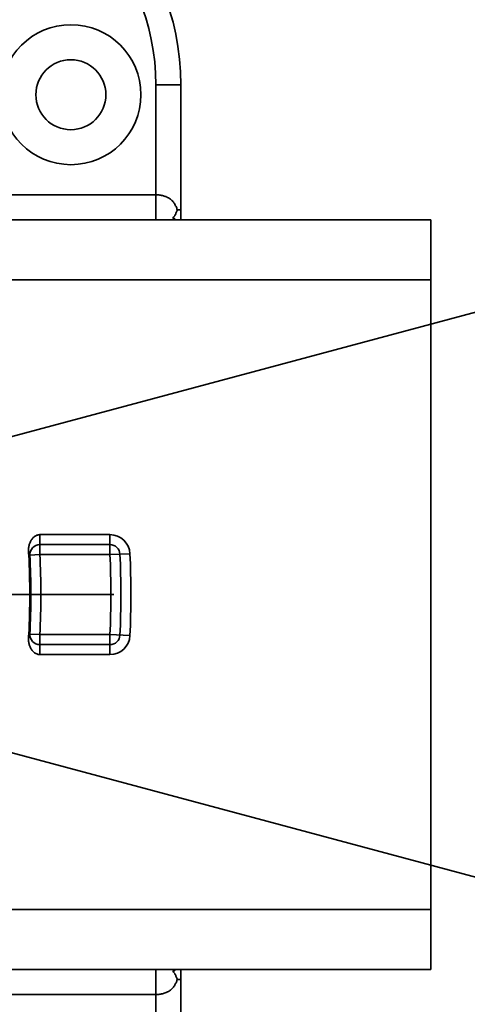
# Model space of a CAD drawing. Header units: millimetres. Extents: x 3881 to 9821, y -2100 to 2100.
# Tile 22 of 27: x 8713 to 8802, y 496 to 693. Entities that reach past the tile are written whole.
import ezdxf

# ---------------------------------------------------------------- set-up
doc = ezdxf.new("R2010")
doc.units = ezdxf.units.MM
doc.header["$PDSIZE"] = -5
doc.linetypes.add('CENTER', pattern=[0.6, 0.375, -0.075, 0.075, -0.075])
doc.layers.get('0').update_dxf_attribs({"lineweight": 35})
doc.layers.add('尺寸线层', color=3, linetype='Continuous', lineweight=18)
doc.layers.add('粗实线层', color=7, linetype='Continuous', lineweight=35)
doc.styles.add('标准', font='FSGB2312.ttf', dxfattribs={"width": 0.667})
doc.dimstyles.new('标准', dxfattribs={"dimscale": 20, "dimtxt": 3.5, "dimasz": 4, "dimexe": 2, "dimexo": 0, "dimtad": 1, "dimdsep": 46, "dimtxsty": '标准', "dimblk": '_CAXARROW', "dimcen": 0, "dimdle": 6, "dimazin": 2, "dimtfac": 0.707107, "dimtdec": 3, "dimtmove": 2, "dimatfit": 3, "dimfxl": 1, "dimfrac": 2, "dimtolj": 1, "dimarcsym": 1})

# ---------------------------------------------------------------- blocks, each defined once
blk = doc.blocks.new('_CAXARROW')
blk.add_hatch(color=0).paths.add_polyline_path([(0, 0), (-1, 0.125), (-1, -0.125)], flags=0)
blk = doc.blocks.new('*D25')
at = {"layer": 'Defpoints', "color": 0, "transparency": 16777216}
for p in [(9571.23, 839.87), (9135.51, 625.18), (8592.75, 577.69), (8592.75, 577.69), (9571.23, 315.51)]:
    blk.add_point(p, dxfattribs=at)
at = {"layer": '尺寸线层', "color": 0, "linetype": 'Continuous', "lineweight": -2, "transparency": 16777216}
for start, end in [(4.275, 6.5795), (353.4205, 354.2711)]:
    blk.add_arc((8592.75, 577.69), 544.84, start, end, dxfattribs=at)
at = {"layer": '尺寸线层', "color": 0, "lineweight": -2, "transparency": 16777216, "xscale": 80, "yscale": 80, "zscale": 80}
for p, rotation in [((9119.02, 718.7), 100.7897579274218), ((9119.02, 436.68), 259.2102420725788)]:
    blk.add_blockref('_CAXARROW', p, dxfattribs=dict(at, rotation=rotation))
at = {"layer": '尺寸线层', "color": 0, "transparency": 16777216, "insert": (9137.54, 570.8), "char_height": 70, "width": 191.8826, "attachment_point": 5, "style": '标准', "bg_fill": 3, "box_fill_scale": 1.1, "bg_fill_color": 256, "bg_fill_true_color": 13158600, "bg_fill_transparency": 0}
blk.add_mtext('\\A1;30°', dxfattribs=at)
blk = doc.blocks.new('*D26')
at = {"layer": 'Defpoints', "color": 0, "transparency": 16777216}
blk.add_point((8776.81, 401.21), dxfattribs=at)
at = {"layer": '尺寸线层', "color": 0, "linetype": 'Continuous', "lineweight": -2, "transparency": 16777216}
blk.add_line((8719.07, 456.58), (8466.43, 698.8), dxfattribs=at)
at = {"layer": '尺寸线层', "color": 0, "lineweight": -2, "transparency": 16777216, "xscale": 80, "yscale": 80, "zscale": 80, "rotation": 316.206092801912}
blk.add_blockref('_CAXARROW', (8776.81, 401.21), dxfattribs=at)
at = {"layer": '尺寸线层', "color": 0, "transparency": 16777216, "insert": (8266.42, 890.56), "char_height": 70, "width": 321.4406, "attachment_point": 5, "rotation": 316.2061, "style": '标准', "bg_fill": 3, "box_fill_scale": 1.1, "bg_fill_color": 256, "bg_fill_true_color": 13158600, "bg_fill_transparency": 0}
blk.add_mtext('\\A1;%%C510', dxfattribs=at)
at = {"layer": 'Defpoints', "color": 0, "transparency": 16777216}
blk.add_point((8408.68, 754.17), dxfattribs=at)
at = {"layer": '尺寸线层', "color": 0, "lineweight": -2, "transparency": 16777216, "xscale": 80, "yscale": 80, "zscale": 80, "rotation": 136.2060928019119}
blk.add_blockref('_CAXARROW', (8408.68, 754.17), dxfattribs=at)
blk = doc.blocks.new('*D27')
at = {"layer": 'Defpoints', "color": 0, "transparency": 16777216}
for p in [(7834.55, 1118.84), (9350.94, 36.54)]:
    blk.add_point(p, dxfattribs=at)
at = {"layer": '尺寸线层', "color": 0, "linetype": 'Continuous', "lineweight": -2, "transparency": 16777216}
blk.add_line((9285.82, 83.02), (7899.67, 1072.36), dxfattribs=at)
at = {"layer": '尺寸线层', "color": 0, "lineweight": -2, "transparency": 16777216, "xscale": 80, "yscale": 80, "zscale": 80}
for p, rotation in [((7834.55, 1118.84), 144.4833009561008), ((9350.94, 36.54), 324.4833009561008)]:
    blk.add_blockref('_CAXARROW', p, dxfattribs=dict(at, rotation=rotation))
at = {"layer": '尺寸线层', "color": 0, "transparency": 16777216, "insert": (7631.39, 1263.84), "char_height": 70, "width": 394.9707, "attachment_point": 5, "rotation": 324.4833, "style": '标准', "bg_fill": 3, "box_fill_scale": 1.1, "bg_fill_color": 256, "bg_fill_true_color": 13158600, "bg_fill_transparency": 0}
blk.add_mtext('\\A1;%%C2043', dxfattribs=at)

msp = doc.modelspace()

# ---------------------------------------------------------------- linework, layer by layer
at = {"color": 8}
for q in [(9492.508, 818.78), (9492.508, 336.599)]:
    msp.add_line((8592.746, 577.69), q, dxfattribs=at)
at = {"color": 0, "linetype": 'Continuous'}
for p, q in [((8744.746, 679.69), (8739.746, 679.69)), ((8739.746, 679.69), (8739.746, 652.69)), ((8744.746, 652.69), (8744.746, 679.69)), ((8690.115, 657.66), (8739.746, 657.66)), ((8744.026, 654.69), (8744.746, 654.69)), ((8687.546, 652.69), (8794.746, 652.69)), ((8794.746, 652.69), (8794.746, 502.69)), ((8701.866, 640.689), (8794.746, 640.69)), ((8716.542, 589.69), (8730.559, 589.69)), ((8716.542, 589.69), (8716.542, 587.69)), ((8730.559, 585.69), (8730.559, 589.69)), ((8716.542, 587.69), (8730.559, 587.69)), ((8716.542, 587.69), (8716.542, 585.69)), ((8714.545, 585.588), (8716.542, 585.69)), ((8730.559, 585.69), (8716.542, 585.69)), ((8730.559, 585.69), (8734.555, 585.877)), ((8716.542, 569.69), (8714.545, 569.792)), ((8716.542, 569.69), (8730.559, 569.69)), ((8716.542, 569.69), (8716.542, 567.69)), ((8730.559, 569.69), (8734.555, 569.503)), ((8730.559, 565.69), (8730.559, 569.69)), ((8730.559, 567.69), (8716.542, 567.69)), ((8716.542, 567.69), (8716.542, 565.69)), ((8730.559, 565.69), (8716.542, 565.69)), ((8701.865, 514.69), (8794.746, 514.69)), ((8687.546, 502.69), (8794.746, 502.69)), ((8739.746, 475.69), (8739.746, 502.69)), ((8744.746, 475.69), (8744.746, 502.69)), ((8744.746, 500.69), (8744.026, 500.69)), ((8739.746, 497.719), (8690.115, 497.719))]:
    msp.add_line(p, q, dxfattribs=at)
at = {"color": 1, "linetype": 'CENTER', "ltscale": 128.016}
msp.add_line((8454.146, 577.69), (8731.346, 577.69), dxfattribs=at)
at = {"color": 0, "linetype": 'Continuous'}
for radius in [14, 7]:
    msp.add_circle((8722.746, 677.69), radius, dxfattribs=at)
for centre, radius, start, end in [((8694.746, 679.69), 50, 0, 90), ((8694.746, 679.69), 45, 0, 90), ((8708.024, 630.968), 41.526, 31.54019, 32.24738), ((8730.559, 585.69), 4, 2.68148, 90), ((8716.542, 585.69), 2, 90, 182.9208), ((8730.559, 585.69), 2, 2.68148, 90), ((8559.746, 577.69), 154.78, 357.0792, 2.9208), ((8559.746, 577.69), 155, 357.0792, 2.9208), ((8559.746, 577.69), 157, 357.0792, 2.9208), ((8559.746, 577.69), 171, 357.31852, 2.68148), ((8559.746, 577.69), 173, 357.31852, 2.68148), ((8559.746, 577.69), 175, 357.31852, 2.68148), ((8716.542, 569.69), 2, 177.0792, 270), ((8730.559, 569.69), 2, 270, 357.31852), ((8730.559, 569.69), 4, 270, 357.31852), ((8709.536, 523.462), 39.74, 327.74606, 328.4856)]:
    msp.add_arc(centre, radius, start, end, dxfattribs=at)
for points, knots in [([(8744.026, 654.69), (8743.953, 654.904), (8743.79, 655.323), (8743.468, 655.913), (8743.059, 656.446), (8742.549, 656.897), (8741.941, 657.247), (8741.255, 657.49), (8740.514, 657.63), (8740.004, 657.66), (8739.746, 657.66)], [0, 0, 0, 0, 0.1205753, 0.2391839, 0.3571132, 0.476376, 0.5996137, 0.7284913, 0.8626749, 1, 1, 1, 1]), ([(8744.026, 654.69), (8743.957, 654.494), (8743.853, 654.216), (8743.711, 653.87), (8743.613, 653.654), (8743.515, 653.472), (8743.409, 653.321), (8743.288, 653.203), (8743.193, 653.147), (8743.144, 653.125)], [0, 0, 0, 0, 0.3390034, 0.4843766, 0.6126393, 0.7247717, 0.82285, 0.9120074, 1, 1, 1, 1]), ([(8714.325, 585.577), (8714.296, 585.793), (8714.269, 586.12), (8714.266, 586.556), (8714.282, 586.993), (8714.356, 587.536), (8714.569, 588.159), (8714.894, 588.732), (8715.333, 589.225), (8715.885, 589.592), (8716.325, 589.689), (8716.542, 589.69)], [0, 0, 0, 0, 0.1249739, 0.1875788, 0.2502279, 0.3751952, 0.5003062, 0.6253547, 0.7503279, 0.8752546, 1, 1, 1, 1]), ([(8716.542, 565.69), (8716.325, 565.69), (8715.885, 565.788), (8715.333, 566.155), (8714.894, 566.648), (8714.569, 567.221), (8714.356, 567.844), (8714.282, 568.387), (8714.266, 568.823), (8714.27, 569.26), (8714.296, 569.587), (8714.325, 569.803)], [0, 0, 0, 0, 0.1247445, 0.2496702, 0.3746477, 0.4996959, 0.6248099, 0.7497733, 0.8124212, 0.8750272, 1, 1, 1, 1]), ([(8743.144, 502.254), (8743.193, 502.232), (8743.288, 502.177), (8743.409, 502.059), (8743.515, 501.908), (8743.613, 501.725), (8743.711, 501.51), (8743.853, 501.163), (8743.957, 500.885), (8744.026, 500.69)], [0, 0, 0, 0, 0.0880008, 0.1770812, 0.2750731, 0.3872435, 0.5156102, 0.661022, 1, 1, 1, 1]), ([(8739.746, 497.719), (8740.004, 497.719), (8740.514, 497.75), (8741.255, 497.889), (8741.833, 498.095), (8742.255, 498.312), (8742.637, 498.561), (8743.059, 498.934), (8743.47, 499.465), (8743.788, 500.057), (8743.953, 500.476), (8744.026, 500.69)], [0, 0, 0, 0, 0.1373085, 0.2714689, 0.4003394, 0.4626449, 0.5236901, 0.6429667, 0.7608001, 0.8795547, 1, 1, 1, 1])]:
    msp.add_open_spline(points, degree=3, knots=knots, dxfattribs=at)
for points in [[(8743.74, 652.69), (8743.554, 652.851), (8743.353, 652.994), (8743.144, 653.125)], [(8743.144, 502.254), (8743.352, 502.385), (8743.554, 502.529), (8743.74, 502.689)]]:
    msp.add_open_spline(points, degree=3, dxfattribs=at)

# ---------------------------------------------------------------- next in the draw order: dimensions: what is measured, and where the dimension line sits
at = {"layer": '尺寸线层', "color": 7}
dim = msp.add_angular_dim_2l(base=(9135.51, 625.175), line1=((8592.746, 577.69), (9571.229, 315.506)), line2=((8592.746, 577.69), (9571.229, 839.873)), dimstyle='标准', override={"dimtad": 0, "dimtih": 1, "dimtoh": 1, "dimsah": 1, "dimtdec": 2, "dimtfill": 1, "dimtzin": 8}, dxfattribs=at)
dim.commit()
dim.dimension.update_dxf_attribs({"geometry": '*D25', "text_midpoint": (9137.539, 570.804), "dimtype": 162})

# ---------------------------------------------------------------- next in the draw order: dimensions: what is measured, and where the dimension line sits
dim = msp.add_diameter_dim_2p(p1=(8776.814, 401.213), p2=(8408.679, 754.167), dimstyle='标准', override={"dimpost": '%%C<>', "dimsah": 1, "dimtfill": 1, "dimtzin": 8}, dxfattribs=at)
dim.commit()
dim.dimension.update_dxf_attribs({"geometry": '*D26', "text_midpoint": (8266.423, 890.556), "dimtype": 163})

# ---------------------------------------------------------------- next in the draw order: dimensions: what is measured, and where the dimension line sits
at = {"layer": '尺寸线层'}
dim = msp.add_diameter_dim_2p(p1=(9350.939, 36.543), p2=(7834.553, 1118.837), text='%%C2043', dimstyle='标准', override={"dimpost": '%%C<>', "dimsah": 1, "dimtfac": 1, "dimtfill": 1}, dxfattribs=at)
dim.commit()
dim.dimension.update_dxf_attribs({"geometry": '*D27', "text_midpoint": (7631.395, 1263.838), "dimtype": 163})

# ---------------------------------------------------------------- next in the draw order: linework, layer by layer
at = {"layer": '粗实线层', "color": 8}
msp.add_arc((8592.746, 577.69), 931.502, 15, 345, dxfattribs=at)

doc.saveas('drawing.dxf')
